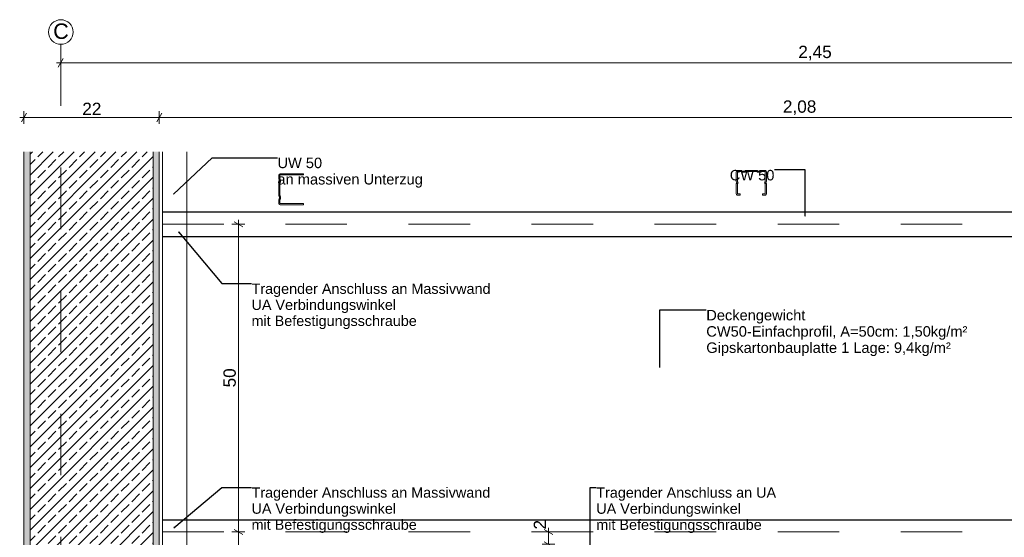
# Model space of a CAD drawing. Header units: metres. Extents: x 5.74 to 12.05, y 5.53 to 7.98.
# Tile 4 of 5: x 9.23 to 10.83, y 7.14 to 7.98. Entities that reach past the tile are written whole.
import ezdxf

# ---------------------------------------------------------------- set-up
doc = ezdxf.new("R2010")
doc.units = ezdxf.units.M
doc.header["$MEASUREMENT"] = 0
doc.linetypes.add('Achse', pattern=[0.04, 0.02, -0.01, 0, -0.01])
for name, color, linetype in [('152 - Bemaßung_ Beschriftung.Ausbau', 7, 'Continuous'), ('608 - Struktur.Träger', 7, 'Continuous'), ('651 - Abdeckung.Decke abgehängt_ bekleidet', 7, 'Continuous'), ('Neubau_651 - Abdeckung.Decke abgehängt_ bekleidet', 7, 'Continuous'), ('Neubau_660 - Unterkonstruktion.Trockenbau', 7, 'Continuous')]:
    doc.layers.add(name, color=color, linetype=linetype)
doc.styles.add('ERSTELLTER_STIL_1', font='txt')
doc.dimstyles.new('ERSTELLTER_STIL__1', dxfattribs={"dimtxt": 0.02, "dimasz": 0.01064, "dimexe": 0.18, "dimexo": 0.0625, "dimgap": 0, "dimtad": 1, "dimtih": 1, "dimtoh": 1, "dimzin": 0, "dimdsep": 46, "dimtxsty": 'ERSTELLTER_STIL_1', "dimblk": 'ARROWHEAD_2', "dimblk1": 'ARROWHEAD_2', "dimblk2": 'ARROWHEAD_2', "dimcen": 0.09, "dimse1": 1, "dimse2": 1, "dimclrd": 7, "dimclre": 7, "dimclrt": 7, "dimazin": 0, "dimtfac": 1, "dimtdec": 4, "dimtmove": 0, "dimatfit": 3, "dimfxl": 1, "dimtolj": 1, "dimtzin": 0, "dimarcsym": 0})
doc.dimstyles.new('ERSTELLTER_STIL__2', dxfattribs={"dimtxt": 0.02, "dimasz": 0.01064, "dimexe": 0.18, "dimexo": 0.0625, "dimgap": 0, "dimtad": 1, "dimzin": 0, "dimdsep": 46, "dimtxsty": 'ERSTELLTER_STIL_1', "dimblk": 'ARROWHEAD_2', "dimblk1": 'ARROWHEAD_2', "dimblk2": 'ARROWHEAD_2', "dimcen": 0.09, "dimse1": 1, "dimse2": 1, "dimclrd": 7, "dimclre": 7, "dimclrt": 7, "dimazin": 0, "dimtfac": 1, "dimtdec": 4, "dimtmove": 0, "dimatfit": 3, "dimfxl": 1, "dimtolj": 1, "dimtzin": 0, "dimarcsym": 0})
doc.dimstyles.new('ERSTELLTER_STIL__4', dxfattribs={"dimtxt": 0.02, "dimasz": 0.01064, "dimexe": 0.18, "dimexo": 0.0625, "dimgap": 0, "dimtad": 1, "dimtih": 1, "dimtoh": 1, "dimzin": 0, "dimdsep": 46, "dimtxsty": 'ERSTELLTER_STIL_1', "dimblk": 'ARROWHEAD_2', "dimblk1": 'ARROWHEAD_2', "dimblk2": 'ARROWHEAD_2', "dimcen": 0.09, "dimse1": 1, "dimse2": 1, "dimclrd": 256, "dimclre": 256, "dimclrt": 256, "dimazin": 0, "dimtfac": 1, "dimtdec": 4, "dimtmove": 0, "dimatfit": 3, "dimfxl": 1, "dimtolj": 1, "dimtzin": 0, "dimarcsym": 0})
doc.dimstyles.new('ERSTELLTER_STIL__6', dxfattribs={"dimtxt": 0.18, "dimasz": 0.001824, "dimexe": 0.18, "dimexo": 0.0625, "dimgap": 0, "dimtad": 0, "dimtih": 1, "dimtoh": 1, "dimdec": 4, "dimzin": 0, "dimdsep": 46, "dimcen": 0.09, "dimadec": 0, "dimazin": 0, "dimtfac": 1, "dimtdec": 4, "dimtmove": 0, "dimatfit": 3, "dimldrblk": 'ARROWHEAD_11', "dimfxl": 1, "dimtolj": 1, "dimtzin": 0, "dimarcsym": 0})
pattern_1 = [(45, (3.448078, -1.5634275), (-0.003535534, 0.003535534), [0, -0.005])]

# ---------------------------------------------------------------- blocks, each defined once
blk = doc.blocks.new('*D16', base_point=(3.4481, -1.5634))
at = {"layer": '152 - Bemaßung_ Beschriftung.Ausbau', "color": 7, "linetype": 'Continuous', "lineweight": 5}
for p, q in [((9.5971, 7.1528), (9.5761, 7.1528)), ((9.5796, 7.1568), (9.5936, 7.1487)), ((9.5866, 6.8028), (9.5866, 7.1528)), ((9.5971, 6.8028), (9.5761, 6.8028)), ((9.5796, 6.8068), (9.5936, 6.7987))]:
    blk.add_line(p, q, dxfattribs=at)
at = {"layer": '152 - Bemaßung_ Beschriftung.Ausbau', "color": 7, "lineweight": 5, "insert": (9.5826, 6.9626), "char_height": 0.02, "attachment_point": 7, "rotation": 90, "style": 'ERSTELLTER_STIL_1'}
blk.add_mtext('\\A1;{\\pql;\\fArial|b0|i0|c0|p38;35}', dxfattribs=at)
blk = doc.blocks.new('ARROWHEAD_2')
at = {"color": 0, "linetype": 'Continuous', "lineweight": 0}
for p, q in [((0, 0), (-1, 0)), ((-0.38, -0.66), (0.38, 0.66))]:
    blk.add_line(p, q, dxfattribs=at)
blk = doc.blocks.new('*D17', base_point=(3.4481, -1.5634))
at = {"layer": '152 - Bemaßung_ Beschriftung.Ausbau', "color": 7, "linetype": 'Continuous', "lineweight": 5}
for p, q in [((9.5971, 7.6528), (9.5761, 7.6528)), ((9.5936, 7.6487), (9.5796, 7.6568)), ((9.5866, 7.6528), (9.5866, 7.6596)), ((9.5866, 7.1528), (9.5866, 7.6528)), ((9.5971, 7.1528), (9.5761, 7.1528)), ((9.5796, 7.1568), (9.5936, 7.1487))]:
    blk.add_line(p, q, dxfattribs=at)
at = {"layer": '152 - Bemaßung_ Beschriftung.Ausbau', "color": 7, "lineweight": 5, "insert": (9.5826, 7.3876), "char_height": 0.02, "attachment_point": 7, "rotation": 90, "style": 'ERSTELLTER_STIL_1'}
blk.add_mtext('\\A1;{\\pql;\\fArial|b0|i0|c0|p38;50}', dxfattribs=at)
blk = doc.blocks.new('*D26', base_point=(3.4481, -1.5634))
at = {"layer": '152 - Bemaßung_ Beschriftung.Ausbau', "color": 7, "linetype": 'Continuous', "lineweight": 5}
for p, q in [((10.1011, 7.1078), (10.0801, 7.1078)), ((10.0836, 7.1118), (10.0976, 7.1037)), ((10.0906, 6.4978), (10.0906, 7.1078)), ((10.1011, 6.4978), (10.0801, 6.4978)), ((10.0836, 6.5018), (10.0976, 6.4937))]:
    blk.add_line(p, q, dxfattribs=at)
at = {"layer": '152 - Bemaßung_ Beschriftung.Ausbau', "color": 7, "lineweight": 5, "char_height": 0.02, "attachment_point": 7, "rotation": 90, "style": 'ERSTELLTER_STIL_1'}
for s, insert in [('\\A1;{\\pql;\\fArial|b0|i0|c0|p38;2\\fArial|b0|i0|c0|p38;\\A1{\\H.66x;\\S5^  ;}}', (10.0868, 7.0785)), ('\\A1;{\\pql;\\fArial|b0|i0|c0|p38;61}', (10.0866, 6.7876)), ('\\A1;{\\pql;\\fArial|b0|i0|c0|p38;2\\fArial|b0|i0|c0|p38;\\A1{\\H.66x;\\S5^  ;}}', (10.0868, 6.5018))]:
    blk.add_mtext(s, dxfattribs=dict(at, insert=insert))
blk = doc.blocks.new('*D28', base_point=(3.4481, -1.5634))
at = {"layer": '152 - Bemaßung_ Beschriftung.Ausbau', "color": 7, "linetype": 'Continuous', "lineweight": 5}
for p, q in [((10.1011, 7.1528), (10.0801, 7.1528)), ((10.0976, 7.1487), (10.0836, 7.1568)), ((10.0906, 7.1528), (10.0906, 7.1596)), ((10.0906, 7.1328), (10.0906, 7.1528)), ((10.0836, 7.1368), (10.0976, 7.1287)), ((10.1011, 7.1328), (10.0801, 7.1328))]:
    blk.add_line(p, q, dxfattribs=at)
at = {"layer": '152 - Bemaßung_ Beschriftung.Ausbau', "color": 7, "lineweight": 5, "insert": (10.0866, 7.1568), "char_height": 0.02, "attachment_point": 7, "rotation": 90, "style": 'ERSTELLTER_STIL_1'}
blk.add_mtext('\\A1;{\\pql;\\fArial|b0|i0|c0|p38;2}', dxfattribs=at)
blk = doc.blocks.new('*D29', base_point=(3.4481, -1.5634))
at = {"layer": '152 - Bemaßung_ Beschriftung.Ausbau', "color": 160, "linetype": 'Continuous', "lineweight": 5, "true_color": 0x3232ff}
for p, q in [((9.3021, 7.9219), (9.294, 7.9079)), ((9.2981, 7.9044), (9.2981, 7.9254)), ((11.744, 7.9079), (11.7521, 7.9219)), ((11.7481, 7.9044), (11.7481, 7.9254)), ((9.2912, 7.9149), (9.2981, 7.9149)), ((9.2981, 7.9149), (11.7481, 7.9149)), ((11.7481, 7.9149), (11.7549, 7.9149))]:
    blk.add_line(p, q, dxfattribs=at)
at = {"layer": '152 - Bemaßung_ Beschriftung.Ausbau', "color": 160, "lineweight": 5, "true_color": 0x3232ff, "insert": (10.4965, 7.9189), "char_height": 0.02, "attachment_point": 7, "style": 'ERSTELLTER_STIL_1'}
blk.add_mtext('\\A1;{\\pql;\\fArial|b0|i0|c0|p38;2,45}', dxfattribs=at)
blk = doc.blocks.new('*D30', base_point=(3.4481, -1.5634))
at = {"layer": '152 - Bemaßung_ Beschriftung.Ausbau', "color": 7, "linetype": 'Continuous', "lineweight": 5}
for p, q in [((9.2312, 7.8261), (9.2381, 7.8261)), ((9.2421, 7.8331), (9.234, 7.8191)), ((9.2381, 7.8156), (9.2381, 7.8366)), ((9.2381, 7.8261), (9.4581, 7.8261)), ((9.4621, 7.8331), (9.454, 7.8191)), ((9.4581, 7.8156), (9.4581, 7.8366))]:
    blk.add_line(p, q, dxfattribs=at)
at = {"layer": '152 - Bemaßung_ Beschriftung.Ausbau', "color": 7, "lineweight": 5, "insert": (9.3329, 7.8301), "char_height": 0.02, "attachment_point": 7, "style": 'ERSTELLTER_STIL_1'}
blk.add_mtext('\\A1;{\\pql;\\fArial|b0|i0|c0|p38;22}', dxfattribs=at)
blk = doc.blocks.new('*D31', base_point=(3.4481, -1.5634))
at = {"layer": '152 - Bemaßung_ Beschriftung.Ausbau', "color": 7, "linetype": 'Continuous', "lineweight": 5}
for p, q in [((9.4621, 7.8331), (9.454, 7.8191)), ((9.4581, 7.8156), (9.4581, 7.8366)), ((9.4581, 7.8261), (11.5381, 7.8261)), ((11.5421, 7.8331), (11.534, 7.8191)), ((11.5381, 7.8156), (11.5381, 7.8366))]:
    blk.add_line(p, q, dxfattribs=at)
at = {"layer": '152 - Bemaßung_ Beschriftung.Ausbau', "color": 7, "lineweight": 5, "insert": (10.4715, 7.8301), "char_height": 0.02, "attachment_point": 7, "style": 'ERSTELLTER_STIL_1'}
blk.add_mtext('\\A1;{\\pql;\\fArial|b0|i0|c0|p38;2,08}', dxfattribs=at)
blk = doc.blocks.new('*D42', base_point=(3.4481, -1.5634))
at = {"layer": '152 - Bemaßung_ Beschriftung.Ausbau', "color": 7, "linetype": 'Continuous', "lineweight": 5}
for p, q in [((10.9161, 7.1078), (10.8951, 7.1078)), ((10.8986, 7.1118), (10.9126, 7.1037)), ((10.9056, 6.4978), (10.9056, 7.1078)), ((10.9161, 6.4978), (10.8951, 6.4978)), ((10.8986, 6.5018), (10.9126, 6.4937))]:
    blk.add_line(p, q, dxfattribs=at)
at = {"layer": '152 - Bemaßung_ Beschriftung.Ausbau', "color": 7, "lineweight": 5, "char_height": 0.02, "attachment_point": 7, "rotation": 90, "style": 'ERSTELLTER_STIL_1'}
for s, insert in [('\\A1;{\\pql;\\fArial|b0|i0|c0|p38;2\\fArial|b0|i0|c0|p38;\\A1{\\H.66x;\\S5^  ;}}', (10.9018, 7.0785)), ('\\A1;{\\pql;\\fArial|b0|i0|c0|p38;61}', (10.9016, 6.7876)), ('\\A1;{\\pql;\\fArial|b0|i0|c0|p38;2\\fArial|b0|i0|c0|p38;\\A1{\\H.66x;\\S5^  ;}}', (10.9018, 6.5018))]:
    blk.add_mtext(s, dxfattribs=dict(at, insert=insert))
blk = doc.blocks.new('*D44', base_point=(3.4481, -1.5634))
at = {"layer": '152 - Bemaßung_ Beschriftung.Ausbau', "color": 7, "linetype": 'Continuous', "lineweight": 5}
for p, q in [((10.9161, 7.1528), (10.8951, 7.1528)), ((10.9126, 7.1487), (10.8986, 7.1568)), ((10.9056, 7.1528), (10.9056, 7.1596)), ((10.9056, 7.1328), (10.9056, 7.1528)), ((10.8986, 7.1368), (10.9126, 7.1287)), ((10.9161, 7.1328), (10.8951, 7.1328))]:
    blk.add_line(p, q, dxfattribs=at)
at = {"layer": '152 - Bemaßung_ Beschriftung.Ausbau', "color": 7, "lineweight": 5, "insert": (10.9016, 7.1568), "char_height": 0.02, "attachment_point": 7, "rotation": 90, "style": 'ERSTELLTER_STIL_1'}
blk.add_mtext('\\A1;{\\pql;\\fArial|b0|i0|c0|p38;2}', dxfattribs=at)
blk = doc.blocks.new('ARROWHEAD_11')
at = {"color": 0, "linetype": 'Continuous', "lineweight": 0}
blk.add_line((0, 0), (-1, 0), dxfattribs=at)
at = {"color": 0, "linetype": 'Continuous', "lineweight": 0, "const_width": 0.25, "flags": 128}
blk.add_lwpolyline([(-0.125, 0, 1), (0.125, 0, 1)], format="xyb", close=True, dxfattribs=at)

msp = doc.modelspace()

# ---------------------------------------------------------------- hatches: boundary and pattern name
at = {"layer": '608 - Struktur.Träger', "linetype": 'Continuous', "lineweight": 5}
h = msp.add_hatch(dxfattribs=at)
h.set_pattern_fill('Gips_0002', style=0, pattern_type=2)
h.set_pattern_definition(pattern_1)
h.paths.add_polyline_path([(9.2381, 7.7703), (9.2381, 5.8353), (9.2481, 5.8353), (9.2481, 7.7703)])
h = msp.add_hatch(dxfattribs=at)
h.set_pattern_fill('Beton__Stahlbeton_0002', style=0, pattern_type=2)
h.set_pattern_definition([(45, (3.448078, -1.563427), (-0.016970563, 0.016970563), []), (45, (3.439593, -1.554942), (-0.016970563, 0.016970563), [0.018, -0.006])])
h.paths.add_polyline_path([(9.4481, 5.8353), (9.4481, 7.7703), (9.2481, 7.7703), (9.2481, 5.8353)])
h = msp.add_hatch(dxfattribs=at)
h.set_pattern_fill('Gips_0002', style=0, pattern_type=2)
h.set_pattern_definition(pattern_1)
h.paths.add_polyline_path([(9.4581, 5.8353), (9.4581, 7.7703), (9.4481, 7.7703), (9.4481, 5.8353)])

# ---------------------------------------------------------------- linework, layer by layer
at = {"layer": '608 - Struktur.Träger', "color": 7, "linetype": 'Continuous', "lineweight": 5}
msp.add_line((9.2381, 7.7703), (9.2381, 5.8353), dxfattribs=at)
at = {"layer": '608 - Struktur.Träger', "color": 7, "linetype": 'Continuous', "lineweight": 18}
for p, q in [((9.2481, 7.7703), (9.2481, 5.8353)), ((9.4481, 7.7703), (9.4481, 5.8353))]:
    msp.add_line(p, q, dxfattribs=at)
at = {"layer": '608 - Struktur.Träger', "color": 7, "linetype": 'Continuous', "lineweight": 5, "flags": 128}
msp.add_lwpolyline([(9.4581, 7.7703), (9.4581, 5.8353)], dxfattribs=at)
at = {"layer": '651 - Abdeckung.Decke abgehängt_ bekleidet', "color": 160, "linetype": 'Achse', "lineweight": 18, "true_color": 0x3232ff, "flags": 128}
msp.add_lwpolyline([(9.2981, 7.9449), (9.2981, 5.5852)], dxfattribs=at)
at = {"layer": '651 - Abdeckung.Decke abgehängt_ bekleidet', "color": 160, "linetype": 'Continuous', "lineweight": 9, "true_color": 0x3232ff}
msp.add_circle((9.2981, 7.9649), 0.02, dxfattribs=at)
at = {"layer": 'Neubau_651 - Abdeckung.Decke abgehängt_ bekleidet', "color": 1, "linetype": 'Continuous', "lineweight": 18}
for p, q in [((9.4631, 5.8353), (9.4631, 7.7703)), ((9.5031, 5.8353), (9.5031, 7.7703))]:
    msp.add_line(p, q, dxfattribs=at)
at = {"layer": 'Neubau_651 - Abdeckung.Decke abgehängt_ bekleidet', "color": 1, "linetype": 'Continuous', "lineweight": 25}
for p, q in [((9.4631, 7.6728), (11.5328, 7.6728)), ((9.4631, 7.6328), (11.5328, 7.6328)), ((9.4631, 7.1728), (11.5328, 7.1728))]:
    msp.add_line(p, q, dxfattribs=at)
at = {"layer": 'Neubau_651 - Abdeckung.Decke abgehängt_ bekleidet', "color": 1, "linetype": 'Achse', "lineweight": 13}
for p, q in [((9.4631, 7.6528), (11.5328, 7.6528)), ((9.4631, 7.1528), (11.5328, 7.1528))]:
    msp.add_line(p, q, dxfattribs=at)
at = {"layer": 'Neubau_660 - Unterkonstruktion.Trockenbau', "color": 1, "linetype": 'Continuous', "lineweight": 5, "flags": 128}
for points in [[(9.6923, 7.6844), (9.6543, 7.6844, -0.414214), (9.6523, 7.6864), (9.6523, 7.6919, -0.156603), (9.653, 7.694, 0.156603), (9.6533, 7.695), (9.6533, 7.6968, 0.156603), (9.653, 7.6978, -0.156603), (9.6523, 7.6999), (9.6523, 7.7189, -0.156603), (9.653, 7.721, 0.156603), (9.6533, 7.722), (9.6533, 7.7238, 0.156603), (9.653, 7.7248, -0.156603), (9.6523, 7.7269), (9.6523, 7.7324, -0.414214), (9.6543, 7.7344), (9.6923, 7.7344), (9.6923, 7.7327), (9.6543, 7.7327, 0.414214), (9.654, 7.7324), (9.654, 7.7269, 0.156603), (9.6544, 7.7259, -0.156603), (9.655, 7.7238), (9.655, 7.722, -0.156603), (9.6544, 7.72, 0.156603), (9.654, 7.7189), (9.654, 7.6999, 0.156603), (9.6544, 7.6989, -0.156603), (9.655, 7.6968), (9.655, 7.695, -0.156603), (9.6544, 7.693, 0.156603), (9.654, 7.6919), (9.654, 7.6864, 0.414214), (9.6543, 7.6862), (9.6923, 7.6862)], [(10.4386, 7.7018), (10.4386, 7.7), (10.4426, 7.7, 0.414214), (10.4446, 7.702), (10.4446, 7.7181, 0.267949), (10.4436, 7.7198, -0.57735), (10.4436, 7.7202, 0.267949), (10.4446, 7.7219), (10.4446, 7.738, 0.414214), (10.4426, 7.74), (10.4371, 7.74, 0.250492), (10.4354, 7.7391, -0.250492), (10.4352, 7.739), (10.4309, 7.739, -0.250492), (10.4307, 7.7391, 0.250492), (10.4291, 7.74), (10.4113, 7.74, 0.250492), (10.4096, 7.7391, -0.250492), (10.4094, 7.739), (10.4051, 7.739, -0.250492), (10.4049, 7.7391, 0.250492), (10.4033, 7.74), (10.3978, 7.74, 0.414214), (10.3958, 7.738), (10.3958, 7.7219, 0.267949), (10.3968, 7.7202, -0.57735), (10.3968, 7.7198, 0.267949), (10.3958, 7.7181), (10.3958, 7.702, 0.414214), (10.3978, 7.7), (10.4018, 7.7), (10.4018, 7.7018), (10.3978, 7.7018, -0.414214), (10.3975, 7.702), (10.3975, 7.7181, -0.267949), (10.3976, 7.7183, 0.57735), (10.3976, 7.7217, -0.267949), (10.3975, 7.7219), (10.3975, 7.738, -0.414214), (10.3978, 7.7383), (10.4033, 7.7383, -0.250492), (10.4035, 7.7381, 0.250492), (10.4051, 7.7373), (10.4094, 7.7373, 0.250492), (10.411, 7.7381, -0.250492), (10.4113, 7.7383), (10.4291, 7.7383, -0.250492), (10.4293, 7.7381, 0.250492), (10.4309, 7.7373), (10.4352, 7.7373, 0.250492), (10.4368, 7.7381, -0.250492), (10.4371, 7.7383), (10.4426, 7.7383, -0.414214), (10.4428, 7.738), (10.4428, 7.7219, -0.267949), (10.4427, 7.7217, 0.57735), (10.4427, 7.7183, -0.267949), (10.4428, 7.7181), (10.4428, 7.702, -0.414214), (10.4426, 7.7018)]]:
    msp.add_lwpolyline(points, format="xyb", close=True, dxfattribs=at)

# ---------------------------------------------------------------- texts
at = {"layer": '152 - Bemaßung_ Beschriftung.Ausbau', "color": 160, "linetype": 'Continuous', "lineweight": 9, "true_color": 0x3232ff, "insert": (9.2857, 7.9534), "char_height": 0.025, "attachment_point": 7, "style": 'ERSTELLTER_STIL_1'}
msp.add_mtext('\\A1;{\\pql;\\fArial|b0|i0|c0|p38;C}', dxfattribs=at)
at = {"layer": '152 - Bemaßung_ Beschriftung.Ausbau', "color": 7, "linetype": 'Continuous', "lineweight": 9, "attachment_point": 1, "style": 'ERSTELLTER_STIL_1'}
for s, insert, char_height, line_spacing_factor in [('\\A1;{\\pql;\\fArial|b0|i0|c0|p38;UW 50\\P\\pql;\\fArial|b0|i0|c0|p38;an massiven Unterzug}', (9.6501, 7.7608), 0.017, 0.937793), ('\\A1;{\\pql;\\fArial|b0|i0|c0|p38;Tragender Anschluss an Massivwan\\fArial|b0|i0|c0|p38;\\H0.998811x;d\\P\\pql;\\fArial|b0|i0|c0|p38;UA Verbindungswinkel\\P\\pql;\\fArial|b0|i0|c0|p38;mit Befestigungsschraube}', (9.608, 7.5563), 0.016729, 0.936464), ('\\A1;{\\pql;\\fArial|b0|i0|c0|p38;Deckengewicht\\P\\pql;\\fArial|b0|i0|c0|p38;CW50-Einfachprofil, A=50cm\\fArial|b0|i0|c0|p38;: 1,50kg/m²\\P\\pql;\\fArial|b0|i0|c0|p38;Gipskartonbauplatte 1 Lage: 9,4kg/m²}', (10.347, 7.5135), 0.017, 0.931953), ('\\A1;{\\pql;\\fArial|b0|i0|c0|p38;Tragender Anschluss an Massivwand\\P\\pql;\\fArial|b0|i0|c0|p38;UA Verbindungswinkel\\P\\pql;\\fArial|b0|i0|c0|p38;mit Befestigungsschraube}', (9.608, 7.2252), 0.016709, 0.936675), ('\\A1;{\\pql;\\fArial|b0|i0|c0|p38;Tragender Anschluss an \\fArial|b0|i0|c0|p38;UA\\P\\pql;\\fArial|b0|i0|c0|p38;UA Verbindungswinkel\\P\\pql;\\fArial|b0|i0|c0|p38;mit Befestigungsschraube}', (10.1682, 7.2252), 0.016729, 0.936675)]:
    msp.add_mtext(s, dxfattribs=dict(at, insert=insert, char_height=char_height, line_spacing_factor=line_spacing_factor))
at = {"layer": '152 - Bemaßung_ Beschriftung.Ausbau', "color": 7, "linetype": 'Continuous', "lineweight": 9, "insert": (10.4577, 7.7409), "char_height": 0.017, "attachment_point": 3, "style": 'ERSTELLTER_STIL_1'}
msp.add_mtext('\\A1;{\\pqr;\\fArial|b0|i0|c0|p38;CW\\fArial|b0|i0|c0|p38; 50}', dxfattribs=at)

# ---------------------------------------------------------------- dimensions: what is measured, and where the dimension line sits
at = {"layer": '152 - Bemaßung_ Beschriftung.Ausbau', "color": 160, "linetype": 'Continuous', "lineweight": 5, "true_color": 0x3232ff}
dim = msp.add_linear_dim(base=(11.7481, 7.9149), p1=(9.2981, 7.759), p2=(11.7481, 7.7605), dimstyle='ERSTELLTER_STIL__4', dxfattribs=at)
dim.commit()
dim.dimension.update_dxf_attribs({"geometry": '*D29', "text_midpoint": (10.5224, 7.9289), "dimtype": 160})
at = {"layer": '152 - Bemaßung_ Beschriftung.Ausbau', "color": 7, "linetype": 'Continuous', "lineweight": 5}
for base, p1, p2, picture, middle in [((9.4581, 7.8261), (9.2381, 7.7703), (9.4581, 7.7703), '*D30', (9.3481, 7.8401)), ((11.5381, 7.8261), (9.4581, 7.7703), (11.5381, 7.7703), '*D31', (10.4974, 7.8401))]:
    dim = msp.add_linear_dim(base=base, p1=p1, p2=p2, dimstyle='ERSTELLTER_STIL__1', dxfattribs=at)
    dim.commit()
    dim.dimension.update_dxf_attribs({"geometry": picture, "text_midpoint": middle, "dimtype": 160})
for base, p1, p2, picture, middle in [((9.5866, 7.6528), (9.4631, 7.1528), (9.4631, 7.6528), '*D17', (9.5726, 7.4028)), ((10.0906, 7.1528), (10.1381, 7.1328), (9.4631, 7.1528), '*D28', (10.0766, 7.1644)), ((10.9056, 7.1528), (10.9314, 7.1328), (9.4631, 7.1528), '*D44', (10.8916, 7.1644)), ((9.5866, 7.1528), (9.7255, 6.8028), (9.4631, 7.1528), '*D16', (9.5726, 6.9778)), ((10.0906, 7.1078), (10.1931, 6.4978), (10.1931, 7.1078), '*D26', (10.0766, 6.8028)), ((10.9056, 7.1078), (10.1931, 6.4978), (10.1931, 7.1078), '*D42', (10.8916, 6.8028))]:
    dim = msp.add_linear_dim(base=base, p1=p1, p2=p2, angle=90, dimstyle='ERSTELLTER_STIL__2', dxfattribs=at)
    dim.commit()
    dim.dimension.update_dxf_attribs({"geometry": picture, "text_midpoint": middle, "dimtype": 160, "text_rotation": 90})

# ---------------------------------------------------------------- leaders
at = {"layer": '152 - Bemaßung_ Beschriftung.Ausbau', "color": 7, "linetype": 'Continuous', "lineweight": 9, "annotation_type": 0, "has_hookline": 1}
for points, hookline_direction, text_width in [([(9.481, 7.7016), (9.5442, 7.7608), (9.6501, 7.7608)], 0, 0.2336), ([(10.5077, 7.6656), (10.5077, 7.7409), (10.4577, 7.7409)], 1, 0.0702), ([(9.4893, 7.6401), (9.5596, 7.5563), (9.608, 7.5563)], 0, 0.3858), ([(10.2714, 7.42), (10.2714, 7.5135), (10.347, 7.5135)], 0, 0.4224), ([(9.4816, 7.1598), (9.5596, 7.2252), (9.608, 7.2252)], 0, 0.3853), ([(10.1582, 7.1308), (10.1582, 7.2252), (10.1682, 7.2252)], 0, 0.2915)]:
    msp.add_leader(points, dimstyle='ERSTELLTER_STIL__6', dxfattribs=dict(at, hookline_direction=hookline_direction, text_width=text_width))

doc.saveas('drawing.dxf')
